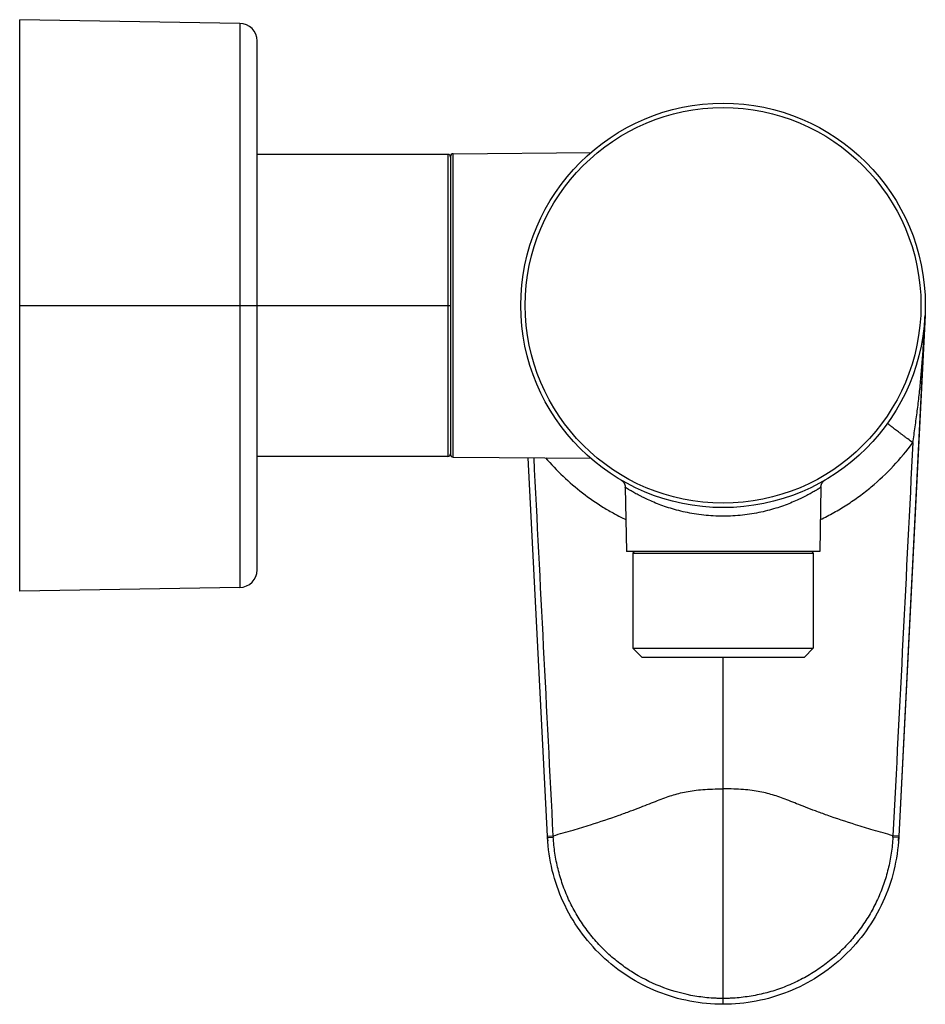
# Model space of a CAD drawing. Header units: millimetres. Extents: x 79 to 658, y 26 to 349.
# Tile 3 of 3: x 466 to 569, y 237 to 349. Entities that reach past the tile are written whole.
import ezdxf

# ---------------------------------------------------------------- set-up
doc = ezdxf.new("R2010")
doc.units = ezdxf.units.MM
doc.header["$LTSCALE"] = 30.734
doc.layers.get('0').update_dxf_attribs({"linetype": 'CONTINUOUS'})

msp = doc.modelspace()

# ---------------------------------------------------------------- linework, layer by layer
at = {"color": 7, "linetype": 'CONTINUOUS'}
for p, q in [((465.68, 284.44), (465.68, 349.44)), ((490.71, 349.02), (465.68, 349.44)), ((492.68, 286.86), (492.68, 347.02)), ((514.38, 334.12), (492.68, 334.12)), ((514.68, 333.89), (514.68, 299.99)), ((514.98, 334.19), (530.62, 334.33)), ((568.65, 315.78), (565.66, 256.58)), ((568.64, 315.57), (565.66, 256.58)), ((568.65, 315.78), (568.64, 315.57)), ((514.38, 299.77), (492.68, 299.77)), ((514.98, 299.69), (530.62, 299.55)), ((525.7, 256.58), (523.52, 299.61)), ((534.55, 296.25), (534.68, 288.94)), ((556.81, 296.25), (556.68, 288.94)), ((556.68, 288.94), (534.68, 288.94)), ((535.43, 288.74), (535.43, 277.94)), ((555.93, 288.74), (555.93, 277.94)), ((490.71, 284.86), (465.68, 284.44)), ((535.43, 277.94), (555.93, 277.94)), ((535.43, 277.94), (536.43, 276.94)), ((555.93, 277.94), (554.93, 276.94)), ((536.43, 276.94), (554.93, 276.94)), ((525.7, 256.43), (525.7, 256.58)), ((565.66, 256.58), (565.65, 256.43))]:
    msp.add_line(p, q, dxfattribs=at)
at = {"color": 9, "linetype": 'CONTINUOUS'}
for p, q in [((490.71, 349.02), (490.71, 284.86)), ((514.38, 334.12), (514.38, 299.77)), ((514.98, 299.69), (514.98, 334.19)), ((465.68, 316.94), (514.68, 316.94)), ((535.43, 288.74), (555.93, 288.74)), ((545.68, 237.44), (545.68, 276.94)), ((525.7, 256.58), (526.36, 256.62)), ((565.66, 256.58), (564.99, 256.62)), ((525.7, 256.43), (526.37, 256.47)), ((565.65, 256.43), (564.99, 256.47))]:
    msp.add_line(p, q, dxfattribs=at)
at = {"color": 7, "linetype": 'CONTINUOUS'}
for points in [[(534.06, 297.09), (534.08, 297.08), (534.11, 297.06), (534.13, 297.04), (534.16, 297.03), (534.18, 297.01)], [(534.18, 297.01), (534.21, 296.99), (534.23, 296.97), (534.25, 296.94), (534.28, 296.92), (534.3, 296.89), (534.32, 296.87), (534.35, 296.84), (534.37, 296.81), (534.39, 296.78), (534.41, 296.74), (534.43, 296.71), (534.45, 296.67), (534.47, 296.64), (534.48, 296.6), (534.5, 296.56), (534.51, 296.52), (534.52, 296.48), (534.53, 296.44), (534.54, 296.39), (534.54, 296.35), (534.55, 296.31), (534.55, 296.27), (534.55, 296.25)], [(556.81, 296.25), (556.81, 296.27), (556.81, 296.31), (556.81, 296.35), (556.82, 296.39), (556.83, 296.44), (556.84, 296.48), (556.85, 296.52), (556.86, 296.56), (556.88, 296.6), (556.89, 296.64), (556.91, 296.67), (556.93, 296.71), (556.95, 296.74), (556.97, 296.78), (556.99, 296.81), (557.01, 296.84), (557.03, 296.87), (557.06, 296.89), (557.08, 296.92), (557.1, 296.94), (557.13, 296.97)], [(557.13, 296.97), (557.15, 296.99), (557.18, 297.01), (557.2, 297.03), (557.22, 297.04), (557.25, 297.06), (557.27, 297.08), (557.3, 297.09)]]:
    msp.add_lwpolyline(points, dxfattribs=at)
msp.add_circle((545.68, 316.94), 23, dxfattribs=at)
at = {"color": 9, "linetype": 'CONTINUOUS'}
msp.add_circle((545.68, 316.94), 22.5, dxfattribs=at)
at = {"color": 7, "linetype": 'CONTINUOUS'}
for centre, radius, start, end in [((490.68, 347.02), 2, 0, 89.0451), ((514.38, 333.82), 0.3, 0, 89.9998), ((514.98, 333.89), 0.3, 90.5, 180), ((514.38, 300.07), 0.3, 270.0002, 360), ((514.98, 299.99), 0.3, 180, 269.5), ((535.63, 288.74), 0.2, 90, 180), ((555.73, 288.74), 0.2, 0, 90), ((490.68, 286.86), 2, 270.9549, 360), ((545.64, 257.44), 19.96, 182.8902, 184.0081), ((545.72, 257.44), 19.96, 355.9921, 357.1098)]:
    msp.add_arc(centre, radius, start, end, dxfattribs=at)
at = {"color": 9, "linetype": 'CONTINUOUS'}
for centre, start, end in [((546.75, 257.62), 182.8122, 183.234), ((544.6, 257.62), 356.766, 357.1878)]:
    msp.add_arc(centre, 20.41, start, end, dxfattribs=at)
for points, knots in [([(567.26, 301.33), (567.35, 301.93), (567.53, 303.13), (567.77, 304.93), (567.99, 306.73), (568.17, 308.54), (568.32, 310.34), (568.45, 312.16), (568.56, 313.97), (568.62, 315.18), (568.65, 315.78)], [0, 0, 0, 0, 0.125138, 0.250202, 0.375179, 0.500096, 0.625007, 0.749952, 0.874951, 1, 1, 1, 1]), ([(567.26, 301.33), (567.07, 301.47), (566.78, 301.68), (566.41, 301.96), (566.14, 302.16), (565.88, 302.36), (565.64, 302.54), (565.41, 302.71), (565.2, 302.87), (565.01, 303.02), (564.85, 303.15), (564.72, 303.24), (564.64, 303.31), (564.58, 303.36), (564.53, 303.4), (564.49, 303.43), (564.45, 303.47), (564.42, 303.49), (564.4, 303.51), (564.39, 303.53), (564.38, 303.54), (564.37, 303.54), (564.37, 303.54), (564.37, 303.54)], [0, 0, 0, 0, 0.197404, 0.293185, 0.385857, 0.474583, 0.55856, 0.63703, 0.709282, 0.774665, 0.832589, 0.88253, 0.904364, 0.924041, 0.941515, 0.95675, 0.969711, 0.980371, 0.988712, 0.994724, 0.998421, 0.999436, 1, 1, 1, 1]), ([(556.74, 292.59), (557.26, 292.83), (558.28, 293.36), (559.76, 294.25), (561.19, 295.23), (563, 296.65), (565.1, 298.63), (566.57, 300.4), (567.26, 301.33)], [0, 0, 0, 0, 0.124891, 0.249834, 0.374822, 0.499847, 0.749874, 1, 1, 1, 1]), ([(525.48, 299.6), (526.11, 298.87), (527.45, 297.46), (529.66, 295.58), (531.65, 294.2), (533.32, 293.23), (534.18, 292.79), (534.61, 292.59)], [0, 0, 0, 0, 0.250149, 0.500205, 0.75014, 0.875092, 1, 1, 1, 1]), ([(545.68, 292.96), (545.31, 292.96), (544.57, 292.98), (543.48, 293.07), (542.41, 293.22), (541.38, 293.41), (540.4, 293.65), (539.48, 293.92), (538.62, 294.22), (537.83, 294.53), (537.22, 294.8), (536.77, 295.01), (536.46, 295.16), (536.17, 295.31), (535.9, 295.45), (535.65, 295.59), (535.43, 295.72), (535.23, 295.83), (535.08, 295.92), (534.97, 295.99), (534.9, 296.03), (534.83, 296.07), (534.78, 296.11), (534.72, 296.14), (534.68, 296.17), (534.64, 296.19), (534.61, 296.21), (534.59, 296.22), (534.58, 296.23), (534.57, 296.23), (534.57, 296.24), (534.56, 296.24), (534.56, 296.24), (534.55, 296.25), (534.55, 296.25), (534.55, 296.25), (534.55, 296.25), (534.55, 296.25), (534.55, 296.25)], [0, 0, 0, 0, 0.094482, 0.188038, 0.279792, 0.36895, 0.454812, 0.536757, 0.614221, 0.686651, 0.753468, 0.784574, 0.814028, 0.841735, 0.867591, 0.891491, 0.91332, 0.932962, 0.950293, 0.958056, 0.9652, 0.971712, 0.977577, 0.982785, 0.987323, 0.991179, 0.994344, 0.995665, 0.996812, 0.997784, 0.99858, 0.9992, 0.999443, 0.999643, 0.999799, 0.99991, 0.999977, 1, 1, 1, 1]), ([(556.81, 296.25), (556.81, 296.25), (556.81, 296.25), (556.8, 296.25), (556.8, 296.25), (556.8, 296.25), (556.8, 296.24), (556.8, 296.24), (556.79, 296.24), (556.78, 296.23), (556.77, 296.23), (556.76, 296.22), (556.75, 296.21), (556.73, 296.2), (556.71, 296.19), (556.68, 296.17), (556.63, 296.14), (556.58, 296.11), (556.52, 296.07), (556.46, 296.03), (556.38, 295.99), (556.28, 295.92), (556.13, 295.83), (555.93, 295.72), (555.7, 295.59), (555.46, 295.45), (555.19, 295.31), (554.9, 295.16), (554.59, 295.01), (554.14, 294.8), (553.53, 294.53), (552.73, 294.22), (551.88, 293.92), (550.95, 293.65), (549.97, 293.41), (548.95, 293.22), (547.88, 293.07), (546.79, 292.98), (546.05, 292.96), (545.68, 292.96)], [0, 0, 0, 0, 0.000022, 0.000089, 0.0002, 0.000355, 0.000555, 0.000799, 0.00142, 0.002218, 0.003193, 0.004343, 0.00567, 0.00717, 0.008844, 0.012705, 0.017244, 0.022451, 0.028315, 0.034826, 0.041972, 0.049739, 0.067078, 0.086722, 0.108552, 0.132452, 0.158311, 0.186019, 0.215473, 0.246579, 0.313394, 0.385822, 0.463282, 0.545223, 0.631079, 0.72023, 0.811977, 0.905526, 1, 1, 1, 1]), ([(526.36, 256.62), (527.11, 256.83), (528.53, 257.23), (531.03, 257.99), (533.22, 258.71), (535.11, 259.41), (536.26, 259.85), (537.28, 260.25), (538.18, 260.61), (539.03, 260.93), (539.84, 261.21), (540.65, 261.44), (541.5, 261.63), (542.41, 261.78), (543.4, 261.88), (544.5, 261.94), (545.27, 261.95), (545.68, 261.95)], [0, 0, 0, 0, 0.116088, 0.219172, 0.38937, 0.458707, 0.519353, 0.572843, 0.620802, 0.664883, 0.706779, 0.748184, 0.790753, 0.83603, 0.885355, 0.939779, 1, 1, 1, 1]), ([(564.99, 256.62), (564.24, 256.83), (562.83, 257.23), (560.32, 257.99), (558.14, 258.71), (556.24, 259.41), (555.09, 259.85), (554.08, 260.25), (553.17, 260.61), (552.33, 260.93), (551.52, 261.21), (550.71, 261.44), (549.86, 261.63), (548.95, 261.78), (547.95, 261.88), (546.85, 261.94), (546.08, 261.95), (545.68, 261.95)], [0, 0, 0, 0, 0.116088, 0.219172, 0.38937, 0.458707, 0.519353, 0.572843, 0.620802, 0.664883, 0.706779, 0.748184, 0.790753, 0.83603, 0.885355, 0.939779, 1, 1, 1, 1]), ([(545.68, 238.11), (545.53, 238.11), (545.22, 238.11), (544.61, 238.13), (543.54, 238.21), (541.42, 238.52), (538.46, 239.38), (535.73, 240.79), (533.73, 242.21), (532.34, 243.41), (531.07, 244.74), (529.93, 246.19), (528.93, 247.73), (528.09, 249.36), (527.4, 251.07), (526.88, 252.83), (526.52, 254.63), (526.4, 255.85), (526.37, 256.47)], [0, 0, 0, 0, 0.015634, 0.031268, 0.062533, 0.125046, 0.249937, 0.37483, 0.437347, 0.499864, 0.562381, 0.624898, 0.687415, 0.749932, 0.812449, 0.874966, 0.937483, 1, 1, 1, 1]), ([(564.99, 256.47), (564.96, 255.85), (564.83, 254.63), (564.48, 252.83), (563.96, 251.07), (563.27, 249.36), (562.42, 247.73), (561.43, 246.19), (560.29, 244.74), (559.02, 243.41), (557.62, 242.21), (556.12, 241.15), (554.53, 240.23), (552.86, 239.46), (551.12, 238.86), (549.33, 238.43), (547.82, 238.21), (546.75, 238.13), (546.14, 238.11), (545.83, 238.11), (545.68, 238.11)], [0, 0, 0, 0, 0.062499, 0.124999, 0.187498, 0.249998, 0.312497, 0.374997, 0.437496, 0.499995, 0.562495, 0.624994, 0.687494, 0.749993, 0.812492, 0.874989, 0.937485, 0.968741, 0.984371, 1, 1, 1, 1])]:
    msp.add_open_spline(points, degree=3, knots=knots, dxfattribs=at)
for points in [[(567.26, 301.33), (566.51, 286.42), (565.76, 271.52), (564.99, 256.62)], [(526.36, 256.62), (525.63, 270.95), (524.9, 285.28), (524.18, 299.61)]]:
    msp.add_open_spline(points, degree=3, dxfattribs=at)
at = {"color": 7, "linetype": 'CONTINUOUS'}
for points in [[(545.68, 237.44), (544.41, 237.44), (541.88, 237.68), (538.21, 238.76), (534.82, 240.5), (531.81, 242.86), (529.31, 245.74), (527.39, 249.04), (526.14, 252.65), (525.77, 255.17), (525.7, 256.43)], [(565.65, 256.43), (565.59, 255.17), (565.22, 252.65), (563.96, 249.04), (562.05, 245.74), (559.54, 242.86), (556.54, 240.5), (553.14, 238.76), (549.48, 237.68), (546.95, 237.44), (545.68, 237.44)]]:
    msp.add_open_spline(points, degree=3, knots=[0, 0, 0, 0, 0.125, 0.25, 0.375, 0.5, 0.625, 0.75, 0.875, 1, 1, 1, 1], dxfattribs=at)

doc.saveas('drawing.dxf')
